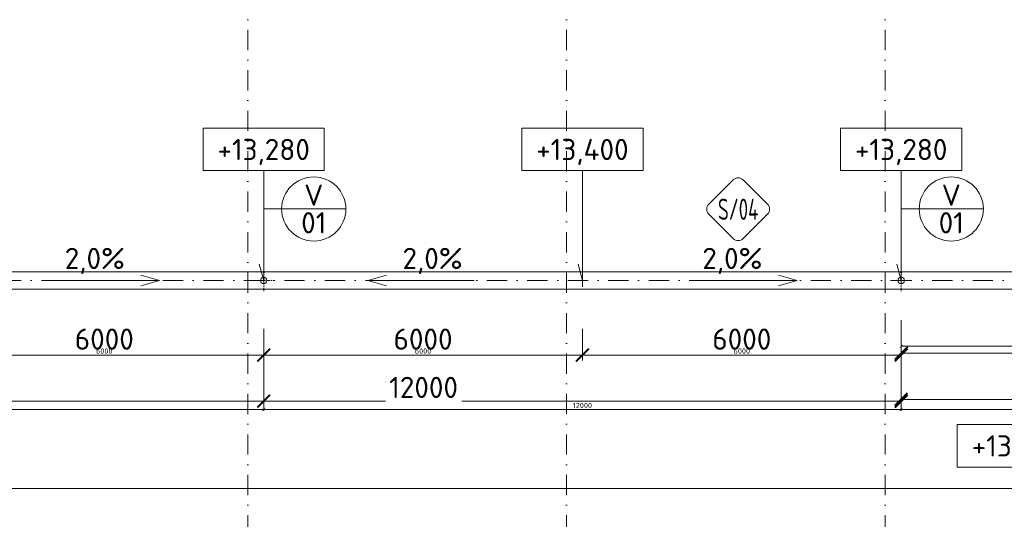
# Model space of a CAD drawing. Header units: millimetres. Extents: x -916886 to 3713765, y -2985421 to 1675785.
# Tile 143 of 256: x 122257 to 140791, y 190800 to 200214. Entities that reach past the tile are written whole.
import ezdxf
from ezdxf.enums import TextEntityAlignment as Align

# ---------------------------------------------------------------- set-up
doc = ezdxf.new("R2010")
doc.units = ezdxf.units.MM
doc.linetypes.add('CENTERX2', pattern=[101.6, 63.5, -12.7, 12.7, -12.7])
doc.linetypes.add('DASHDOT', pattern=[25.4, 12.7, -6.35, 0, -6.35])
doc.layers.get('Defpoints').update_dxf_attribs({"color": 8})
for name, color, linetype, lineweight in [('A99_N_kce-pohl', 1, 'Continuous', 9), ('A99_N_koty-200', 5, 'Continuous', 5), ('A99_N_koty-200 @ 200', 5, 'Continuous', 5), ('A99_N_koty-200 @ 50 (2)', 5, 'Continuous', 5), ('A99_N_koty-vysk', 160, 'Continuous', 9), ('A99_N_znaceni 200', 5, 'Continuous', 5), ('A99_S_osy', 1, 'CENTERX2', 5)]:
    doc.layers.add(name, color=color, linetype=linetype, lineweight=lineweight)
doc.styles.add('A99_kota', font='isocpeur.ttf', dxfattribs={"height": 2})
doc.styles.add('A99_popis', font='isocpeur.ttf')
doc.styles.add('ad_popis 100', font='isocpeur.ttf', dxfattribs={"height": 200})
doc.dimstyles.new('A99_kota_200 new', dxfattribs={"dimscale": 200, "dimtxt": 2, "dimasz": 1.2, "dimexe": 0.5, "dimexo": 1.5, "dimgap": 0.5, "dimtad": 1, "dimdec": 0, "dimzin": 3, "dimdsep": 46, "dimtxsty": 'A99_kota', "dimblk": 'ARCHTICK', "dimcen": 2.5, "dimazin": 2, "dimtfac": 0.75, "dimtdec": 0, "dimtix": 1, "dimtmove": 2, "dimatfit": 0, "dimfxl": 0, "dimtolj": 1, "dimtzin": 0, "dimlwd": 5, "dimlwe": 5, "dimarcsym": 0})

# ---------------------------------------------------------------- blocks, each defined once
blk = doc.blocks.new('_ArchTick')
at = {"color": 0, "linetype": 'ByBlock', "const_width": 0.15}
blk.add_lwpolyline([(-0.5, -0.5), (0.5, 0.5)], dxfattribs=at)
blk = doc.blocks.new('*D3002')
at = {"layer": 'A99_N_koty-200', "color": 0, "linetype": 'Continuous', "lineweight": 5, "transparency": 16777216}
for p, q in [((11930, 190580), (11930, 191480)), ((144620, 190580), (144620, 191480)), ((11930, 191380), (144620, 191380))]:
    blk.add_line(p, q, dxfattribs=at)
at = {"layer": 'Defpoints', "color": 0, "linetype": 'Continuous', "lineweight": 0, "transparency": 16777216}
for p in [(144620, 191380), (11930, 189255), (144620, 189255)]:
    blk.add_point(p, dxfattribs=at)
at = {"layer": 'A99_N_koty-200', "color": 0, "linetype": 'Continuous', "lineweight": 5, "transparency": 16777216, "xscale": 240, "yscale": 240, "zscale": 240, "rotation": 180}
blk.add_blockref('_ArchTick', (11930, 191380), dxfattribs=at)
at = {"layer": 'A99_N_koty-200', "color": 0, "linetype": 'Continuous', "lineweight": 5, "transparency": 16777216, "xscale": 240, "yscale": 240, "zscale": 240}
blk.add_blockref('_ArchTick', (144620, 191380), dxfattribs=at)
at = {"layer": 'A99_N_koty-200', "color": 0, "linetype": 'Continuous', "transparency": 16777216, "insert": (77075, 191680), "char_height": 400, "attachment_point": 5, "style": 'A99_kota'}
blk.add_mtext('\\A1;132690', dxfattribs=at)
blk = doc.blocks.new('*D3003')
at = {"layer": 'A99_N_koty-200', "color": 0, "linetype": 'Continuous', "lineweight": 5, "transparency": 16777216}
for p, q in [((11930, 191180), (11930, 191405)), ((11930, 191380), (144620, 191380)), ((144620, 191180), (144620, 191405))]:
    blk.add_line(p, q, dxfattribs=at)
at = {"layer": 'Defpoints', "color": 0, "linetype": 'Continuous', "lineweight": 0, "transparency": 16777216}
for p in [(144620, 191380), (11930, 189255), (144620, 189255)]:
    blk.add_point(p, dxfattribs=at)
at = {"layer": 'A99_N_koty-200', "color": 0, "linetype": 'Continuous', "lineweight": 5, "transparency": 16777216, "xscale": 60, "yscale": 60, "zscale": 60, "rotation": 180}
blk.add_blockref('_ArchTick', (11930, 191380), dxfattribs=at)
at = {"layer": 'A99_N_koty-200', "color": 0, "linetype": 'Continuous', "lineweight": 5, "transparency": 16777216, "xscale": 60, "yscale": 60, "zscale": 60}
blk.add_blockref('_ArchTick', (144620, 191380), dxfattribs=at)
at = {"layer": 'A99_N_koty-200', "color": 0, "linetype": 'Continuous', "transparency": 16777216, "insert": (78275, 191455), "char_height": 100, "attachment_point": 5, "style": 'A99_kota'}
blk.add_mtext('\\A1;132690', dxfattribs=at)
blk = doc.blocks.new('*U62')
at = {"color": 0, "linetype": 'ByBlock'}
for p, q in [((5.7, -4), (5.7, -14.35)), ((5.7, -14.35), (5.286, -12.805))]:
    blk.add_line(p, q, dxfattribs=at)
blk.add_lwpolyline([(0, -4), (11.4, -4), (11.4, 0), (0, 0)], close=True, dxfattribs=at)
at = {"color": 0, "linetype": 'ByBlock', "style": 'A99_kota'}
for tag, p in [('VYSKA', (5.7, -2.241)), ('VYSKA_POPIS1', (5.7, -6.041)), ('VYSKA_POPIS2', (5.9, -9.541)), ('VYSKA_POPIS3', (5.9, -13.041))]:
    blk.add_attdef(tag, text='', height=2, dxfattribs=at).set_placement(p, align=Align.MIDDLE)
blk = doc.blocks.new('*D3624')
at = {"layer": 'A99_N_koty-200', "color": 0, "linetype": 'Continuous', "lineweight": 5, "transparency": 16777216}
for p, q in [((126850, 193825), (126850, 192925)), ((138850, 193825), (138850, 192925)), ((126850, 193025), (129140, 193025)), ((138850, 193025), (130580, 193025))]:
    blk.add_line(p, q, dxfattribs=at)
at = {"layer": 'Defpoints', "color": 0, "linetype": 'Continuous', "lineweight": 0, "transparency": 16777216}
for p in [(126850, 195300), (138850, 195300), (138850, 193025)]:
    blk.add_point(p, dxfattribs=at)
at = {"layer": 'A99_N_koty-200', "color": 0, "linetype": 'Continuous', "lineweight": 5, "transparency": 16777216, "xscale": 240, "yscale": 240, "zscale": 240, "rotation": 180}
blk.add_blockref('_ArchTick', (126850, 193025), dxfattribs=at)
at = {"layer": 'A99_N_koty-200', "color": 0, "linetype": 'Continuous', "lineweight": 5, "transparency": 16777216, "xscale": 240, "yscale": 240, "zscale": 240}
blk.add_blockref('_ArchTick', (138850, 193025), dxfattribs=at)
at = {"layer": 'A99_N_koty-200', "color": 0, "linetype": 'Continuous', "transparency": 16777216, "insert": (129860, 193285), "char_height": 400, "attachment_point": 5, "style": 'A99_kota'}
blk.add_mtext('\\A1;12000', dxfattribs=at)
blk = doc.blocks.new('*D3625')
at = {"layer": 'A99_N_koty-200', "color": 0, "linetype": 'Continuous', "lineweight": 5, "transparency": 16777216}
for p, q in [((126850, 193070), (126850, 192845)), ((138850, 193070), (138850, 192845)), ((126850, 192870), (138850, 192870))]:
    blk.add_line(p, q, dxfattribs=at)
at = {"layer": 'Defpoints', "color": 0, "linetype": 'Continuous', "lineweight": 0, "transparency": 16777216}
for p in [(126850, 195300), (138850, 195300), (138850, 192870)]:
    blk.add_point(p, dxfattribs=at)
at = {"layer": 'A99_N_koty-200', "color": 0, "linetype": 'Continuous', "lineweight": 5, "transparency": 16777216, "xscale": 60, "yscale": 60, "zscale": 60, "rotation": 180}
blk.add_blockref('_ArchTick', (126850, 192870), dxfattribs=at)
at = {"layer": 'A99_N_koty-200', "color": 0, "linetype": 'Continuous', "lineweight": 5, "transparency": 16777216, "xscale": 60, "yscale": 60, "zscale": 60}
blk.add_blockref('_ArchTick', (138850, 192870), dxfattribs=at)
at = {"layer": 'A99_N_koty-200', "color": 0, "linetype": 'Continuous', "transparency": 16777216, "insert": (132850, 192945), "char_height": 100, "attachment_point": 5, "style": 'A99_kota'}
blk.add_mtext('\\A1;12000', dxfattribs=at)
blk = doc.blocks.new('*D3627')
at = {"layer": 'A99_N_koty-200', "color": 0, "linetype": 'Continuous', "lineweight": 5, "transparency": 16777216}
for p, q in [((132850, 194390), (132850, 193795)), ((138850, 194390), (138850, 193795)), ((138850, 193895), (132850, 193895))]:
    blk.add_line(p, q, dxfattribs=at)
at = {"layer": 'Defpoints', "color": 0, "linetype": 'Continuous', "lineweight": 0, "transparency": 16777216}
for p in [(132850, 194690), (138850, 194690), (132850, 193895)]:
    blk.add_point(p, dxfattribs=at)
at = {"layer": 'A99_N_koty-200', "color": 0, "linetype": 'Continuous', "lineweight": 5, "transparency": 16777216, "xscale": 240, "yscale": 240, "zscale": 240, "rotation": 180}
blk.add_blockref('_ArchTick', (132850, 193895), dxfattribs=at)
at = {"layer": 'A99_N_koty-200', "color": 0, "linetype": 'Continuous', "lineweight": 5, "transparency": 16777216, "xscale": 240, "yscale": 240, "zscale": 240}
blk.add_blockref('_ArchTick', (138850, 193895), dxfattribs=at)
at = {"layer": 'A99_N_koty-200', "color": 0, "linetype": 'Continuous', "transparency": 16777216, "insert": (135850, 194195), "char_height": 400, "attachment_point": 5, "style": 'A99_kota'}
blk.add_mtext('\\A1;6000', dxfattribs=at)
blk = doc.blocks.new('*D3628')
at = {"layer": 'A99_N_koty-200', "color": 0, "linetype": 'Continuous', "lineweight": 5, "transparency": 16777216}
for p, q in [((132850, 194095), (132850, 193870)), ((138850, 194095), (138850, 193870)), ((138850, 193895), (132850, 193895))]:
    blk.add_line(p, q, dxfattribs=at)
at = {"layer": 'Defpoints', "color": 0, "linetype": 'Continuous', "lineweight": 0, "transparency": 16777216}
for p in [(132850, 194690), (138850, 194690), (132850, 193895)]:
    blk.add_point(p, dxfattribs=at)
at = {"layer": 'A99_N_koty-200', "color": 0, "linetype": 'Continuous', "lineweight": 5, "transparency": 16777216, "xscale": 60, "yscale": 60, "zscale": 60, "rotation": 180}
blk.add_blockref('_ArchTick', (132850, 193895), dxfattribs=at)
at = {"layer": 'A99_N_koty-200', "color": 0, "linetype": 'Continuous', "lineweight": 5, "transparency": 16777216, "xscale": 60, "yscale": 60, "zscale": 60}
blk.add_blockref('_ArchTick', (138850, 193895), dxfattribs=at)
at = {"layer": 'A99_N_koty-200', "color": 0, "linetype": 'Continuous', "transparency": 16777216, "insert": (135850, 193970), "char_height": 100, "attachment_point": 5, "style": 'A99_kota'}
blk.add_mtext('\\A1;6000', dxfattribs=at)
blk = doc.blocks.new('*D3666')
at = {"layer": 'A99_N_koty-200', "color": 0, "linetype": 'Continuous', "lineweight": 5, "transparency": 16777216}
for p, q in [((114850, 193825), (114850, 192925)), ((126850, 193825), (126850, 192925)), ((114850, 193025), (126850, 193025))]:
    blk.add_line(p, q, dxfattribs=at)
at = {"layer": 'Defpoints', "color": 0, "linetype": 'Continuous', "lineweight": 0, "transparency": 16777216}
for p in [(114850, 195300), (126850, 195300), (126850, 193025)]:
    blk.add_point(p, dxfattribs=at)
at = {"layer": 'A99_N_koty-200', "color": 0, "linetype": 'Continuous', "lineweight": 5, "transparency": 16777216, "xscale": 240, "yscale": 240, "zscale": 240, "rotation": 180}
blk.add_blockref('_ArchTick', (114850, 193025), dxfattribs=at)
at = {"layer": 'A99_N_koty-200', "color": 0, "linetype": 'Continuous', "lineweight": 5, "transparency": 16777216, "xscale": 240, "yscale": 240, "zscale": 240}
blk.add_blockref('_ArchTick', (126850, 193025), dxfattribs=at)
at = {"layer": 'A99_N_koty-200', "color": 0, "linetype": 'Continuous', "transparency": 16777216, "insert": (120850, 193325), "char_height": 400, "attachment_point": 5, "style": 'A99_kota'}
blk.add_mtext('\\A1;12000', dxfattribs=at)
blk = doc.blocks.new('*D3667')
at = {"layer": 'A99_N_koty-200', "color": 0, "linetype": 'Continuous', "lineweight": 5, "transparency": 16777216}
for p, q in [((114850, 193070), (114850, 192845)), ((126850, 193070), (126850, 192845)), ((114850, 192870), (126850, 192870))]:
    blk.add_line(p, q, dxfattribs=at)
at = {"layer": 'Defpoints', "color": 0, "linetype": 'Continuous', "lineweight": 0, "transparency": 16777216}
for p in [(114850, 195300), (126850, 195300), (126850, 192870)]:
    blk.add_point(p, dxfattribs=at)
at = {"layer": 'A99_N_koty-200', "color": 0, "linetype": 'Continuous', "lineweight": 5, "transparency": 16777216, "xscale": 60, "yscale": 60, "zscale": 60, "rotation": 180}
blk.add_blockref('_ArchTick', (114850, 192870), dxfattribs=at)
at = {"layer": 'A99_N_koty-200', "color": 0, "linetype": 'Continuous', "lineweight": 5, "transparency": 16777216, "xscale": 60, "yscale": 60, "zscale": 60}
blk.add_blockref('_ArchTick', (126850, 192870), dxfattribs=at)
at = {"layer": 'A99_N_koty-200', "color": 0, "linetype": 'Continuous', "transparency": 16777216, "insert": (120850, 192945), "char_height": 100, "attachment_point": 5, "style": 'A99_kota'}
blk.add_mtext('\\A1;12000', dxfattribs=at)
blk = doc.blocks.new('*D3672')
at = {"layer": 'A99_N_koty-200', "color": 0, "linetype": 'Continuous', "lineweight": 5, "transparency": 16777216}
for p, q in [((120850, 194390), (120850, 193795)), ((126850, 194390), (126850, 193795)), ((126850, 193895), (120850, 193895))]:
    blk.add_line(p, q, dxfattribs=at)
at = {"layer": 'Defpoints', "color": 0, "linetype": 'Continuous', "lineweight": 0, "transparency": 16777216}
for p in [(120850, 194690), (126850, 194690), (120850, 193895)]:
    blk.add_point(p, dxfattribs=at)
at = {"layer": 'A99_N_koty-200', "color": 0, "linetype": 'Continuous', "lineweight": 5, "transparency": 16777216, "xscale": 240, "yscale": 240, "zscale": 240, "rotation": 180}
blk.add_blockref('_ArchTick', (120850, 193895), dxfattribs=at)
at = {"layer": 'A99_N_koty-200', "color": 0, "linetype": 'Continuous', "lineweight": 5, "transparency": 16777216, "xscale": 240, "yscale": 240, "zscale": 240}
blk.add_blockref('_ArchTick', (126850, 193895), dxfattribs=at)
at = {"layer": 'A99_N_koty-200', "color": 0, "linetype": 'Continuous', "transparency": 16777216, "insert": (123850, 194195), "char_height": 400, "attachment_point": 5, "style": 'A99_kota'}
blk.add_mtext('\\A1;6000', dxfattribs=at)
blk = doc.blocks.new('*D3673')
at = {"layer": 'A99_N_koty-200', "color": 0, "linetype": 'Continuous', "lineweight": 5, "transparency": 16777216}
for p, q in [((120850, 194095), (120850, 193870)), ((126850, 194095), (126850, 193870)), ((126850, 193895), (120850, 193895))]:
    blk.add_line(p, q, dxfattribs=at)
at = {"layer": 'Defpoints', "color": 0, "linetype": 'Continuous', "lineweight": 0, "transparency": 16777216}
for p in [(120850, 194690), (126850, 194690), (120850, 193895)]:
    blk.add_point(p, dxfattribs=at)
at = {"layer": 'A99_N_koty-200', "color": 0, "linetype": 'Continuous', "lineweight": 5, "transparency": 16777216, "xscale": 60, "yscale": 60, "zscale": 60, "rotation": 180}
blk.add_blockref('_ArchTick', (120850, 193895), dxfattribs=at)
at = {"layer": 'A99_N_koty-200', "color": 0, "linetype": 'Continuous', "lineweight": 5, "transparency": 16777216, "xscale": 60, "yscale": 60, "zscale": 60}
blk.add_blockref('_ArchTick', (126850, 193895), dxfattribs=at)
at = {"layer": 'A99_N_koty-200', "color": 0, "linetype": 'Continuous', "transparency": 16777216, "insert": (123850, 193970), "char_height": 100, "attachment_point": 5, "style": 'A99_kota'}
blk.add_mtext('\\A1;6000', dxfattribs=at)
blk = doc.blocks.new('*D3867')
at = {"layer": 'A99_N_koty-200', "color": 0, "linetype": 'Continuous', "lineweight": 5, "transparency": 16777216}
for p, q in [((138850, 193860), (138850, 192960)), ((150250, 193860), (150250, 192960)), ((138850, 193060), (150250, 193060))]:
    blk.add_line(p, q, dxfattribs=at)
at = {"layer": 'Defpoints', "color": 0, "linetype": 'Continuous', "lineweight": 0, "transparency": 16777216}
for p in [(138850, 195300), (150250, 195300), (150250, 193060)]:
    blk.add_point(p, dxfattribs=at)
at = {"layer": 'A99_N_koty-200', "color": 0, "linetype": 'Continuous', "lineweight": 5, "transparency": 16777216, "xscale": 240, "yscale": 240, "zscale": 240, "rotation": 180}
blk.add_blockref('_ArchTick', (138850, 193060), dxfattribs=at)
at = {"layer": 'A99_N_koty-200', "color": 0, "linetype": 'Continuous', "lineweight": 5, "transparency": 16777216, "xscale": 240, "yscale": 240, "zscale": 240}
blk.add_blockref('_ArchTick', (150250, 193060), dxfattribs=at)
at = {"layer": 'A99_N_koty-200', "color": 0, "linetype": 'Continuous', "transparency": 16777216, "insert": (144550, 193360), "char_height": 400, "attachment_point": 5, "style": 'A99_kota'}
blk.add_mtext('\\A1;11400', dxfattribs=at)
blk = doc.blocks.new('*D3868')
at = {"layer": 'A99_N_koty-200', "color": 0, "linetype": 'Continuous', "lineweight": 5, "transparency": 16777216}
for p, q in [((138850, 193070), (138850, 192845)), ((150250, 193070), (150250, 192845)), ((138850, 192870), (150250, 192870))]:
    blk.add_line(p, q, dxfattribs=at)
at = {"layer": 'Defpoints', "color": 0, "linetype": 'Continuous', "lineweight": 0, "transparency": 16777216}
for p in [(138850, 195300), (150250, 195300), (150250, 192870)]:
    blk.add_point(p, dxfattribs=at)
at = {"layer": 'A99_N_koty-200', "color": 0, "linetype": 'Continuous', "lineweight": 5, "transparency": 16777216, "xscale": 60, "yscale": 60, "zscale": 60, "rotation": 180}
blk.add_blockref('_ArchTick', (138850, 192870), dxfattribs=at)
at = {"layer": 'A99_N_koty-200', "color": 0, "linetype": 'Continuous', "lineweight": 5, "transparency": 16777216, "xscale": 60, "yscale": 60, "zscale": 60}
blk.add_blockref('_ArchTick', (150250, 192870), dxfattribs=at)
at = {"layer": 'A99_N_koty-200', "color": 0, "linetype": 'Continuous', "transparency": 16777216, "insert": (144550, 192945), "char_height": 100, "attachment_point": 5, "style": 'A99_kota'}
blk.add_mtext('\\A1;11400', dxfattribs=at)
blk = doc.blocks.new('*D3873')
at = {"layer": 'A99_N_koty-200', "color": 0, "linetype": 'Continuous', "lineweight": 5, "transparency": 16777216}
for p, q in [((144550, 194730), (144550, 193830)), ((138850, 194555), (138850, 193830)), ((138850, 193930), (144550, 193930))]:
    blk.add_line(p, q, dxfattribs=at)
at = {"layer": 'Defpoints', "color": 0, "linetype": 'Continuous', "lineweight": 0, "transparency": 16777216}
for p in [(144550, 195310), (138850, 194855), (144550, 193930)]:
    blk.add_point(p, dxfattribs=at)
at = {"layer": 'A99_N_koty-200', "color": 0, "linetype": 'Continuous', "lineweight": 5, "transparency": 16777216, "xscale": 240, "yscale": 240, "zscale": 240, "rotation": 180}
blk.add_blockref('_ArchTick', (138850, 193930), dxfattribs=at)
at = {"layer": 'A99_N_koty-200', "color": 0, "linetype": 'Continuous', "lineweight": 5, "transparency": 16777216, "xscale": 240, "yscale": 240, "zscale": 240}
blk.add_blockref('_ArchTick', (144550, 193930), dxfattribs=at)
at = {"layer": 'A99_N_koty-200', "color": 0, "linetype": 'Continuous', "transparency": 16777216, "insert": (141700, 194230), "char_height": 400, "attachment_point": 5, "style": 'A99_kota'}
blk.add_mtext('\\A1;5700', dxfattribs=at)
blk = doc.blocks.new('*D3874')
at = {"layer": 'A99_N_koty-200', "color": 0, "linetype": 'Continuous', "lineweight": 5, "transparency": 16777216}
for p, q in [((138850, 194260), (138850, 194035)), ((144550, 194260), (144550, 194035)), ((138850, 194060), (144550, 194060))]:
    blk.add_line(p, q, dxfattribs=at)
at = {"layer": 'Defpoints', "color": 0, "linetype": 'Continuous', "lineweight": 0, "transparency": 16777216}
for p in [(144550, 195310), (138850, 194855), (144550, 194060)]:
    blk.add_point(p, dxfattribs=at)
at = {"layer": 'A99_N_koty-200', "color": 0, "linetype": 'Continuous', "lineweight": 5, "transparency": 16777216, "xscale": 60, "yscale": 60, "zscale": 60, "rotation": 180}
blk.add_blockref('_ArchTick', (138850, 194060), dxfattribs=at)
at = {"layer": 'A99_N_koty-200', "color": 0, "linetype": 'Continuous', "lineweight": 5, "transparency": 16777216, "xscale": 60, "yscale": 60, "zscale": 60}
blk.add_blockref('_ArchTick', (144550, 194060), dxfattribs=at)
at = {"layer": 'A99_N_koty-200', "color": 0, "linetype": 'Continuous', "transparency": 16777216, "insert": (141700, 194135), "char_height": 100, "attachment_point": 5, "style": 'A99_kota'}
blk.add_mtext('\\A1;5700', dxfattribs=at)
blk = doc.blocks.new('*D3879')
at = {"layer": 'A99_N_koty-200', "color": 0, "linetype": 'Continuous', "lineweight": 5, "transparency": 16777216}
for p, q in [((126850, 194390), (126850, 193795)), ((132850, 194390), (132850, 193795)), ((126850, 193895), (132850, 193895))]:
    blk.add_line(p, q, dxfattribs=at)
at = {"layer": 'Defpoints', "color": 0, "linetype": 'Continuous', "lineweight": 0, "transparency": 16777216}
for p in [(126850, 194690), (132850, 194690), (132850, 193895)]:
    blk.add_point(p, dxfattribs=at)
at = {"layer": 'A99_N_koty-200', "color": 0, "linetype": 'Continuous', "lineweight": 5, "transparency": 16777216, "xscale": 240, "yscale": 240, "zscale": 240, "rotation": 180}
blk.add_blockref('_ArchTick', (126850, 193895), dxfattribs=at)
at = {"layer": 'A99_N_koty-200', "color": 0, "linetype": 'Continuous', "lineweight": 5, "transparency": 16777216, "xscale": 240, "yscale": 240, "zscale": 240}
blk.add_blockref('_ArchTick', (132850, 193895), dxfattribs=at)
at = {"layer": 'A99_N_koty-200', "color": 0, "linetype": 'Continuous', "transparency": 16777216, "insert": (129850, 194195), "char_height": 400, "attachment_point": 5, "style": 'A99_kota'}
blk.add_mtext('\\A1;6000', dxfattribs=at)
blk = doc.blocks.new('*D3880')
at = {"layer": 'A99_N_koty-200', "color": 0, "linetype": 'Continuous', "lineweight": 5, "transparency": 16777216}
for p, q in [((126850, 194095), (126850, 193870)), ((132850, 194095), (132850, 193870)), ((126850, 193895), (132850, 193895))]:
    blk.add_line(p, q, dxfattribs=at)
at = {"layer": 'Defpoints', "color": 0, "linetype": 'Continuous', "lineweight": 0, "transparency": 16777216}
for p in [(126850, 194690), (132850, 194690), (132850, 193895)]:
    blk.add_point(p, dxfattribs=at)
at = {"layer": 'A99_N_koty-200', "color": 0, "linetype": 'Continuous', "lineweight": 5, "transparency": 16777216, "xscale": 60, "yscale": 60, "zscale": 60, "rotation": 180}
blk.add_blockref('_ArchTick', (126850, 193895), dxfattribs=at)
at = {"layer": 'A99_N_koty-200', "color": 0, "linetype": 'Continuous', "lineweight": 5, "transparency": 16777216, "xscale": 60, "yscale": 60, "zscale": 60}
blk.add_blockref('_ArchTick', (132850, 193895), dxfattribs=at)
at = {"layer": 'A99_N_koty-200', "color": 0, "linetype": 'Continuous', "transparency": 16777216, "insert": (129850, 193970), "char_height": 100, "attachment_point": 5, "style": 'A99_kota'}
blk.add_mtext('\\A1;6000', dxfattribs=at)
blk = doc.blocks.new('*U94')
at = {"color": 0}
for p, q in [((-0.72, 4.14), (-4.15, 0.71)), ((4.14, 0.71), (0.71, 4.14)), ((-4.15, -0.72), (-0.72, -4.15)), ((0.71, -4.15), (4.14, -0.72))]:
    blk.add_line(p, q, dxfattribs=at)
for centre, start, end in [((0, 3.42), 45, 135), ((-3.43, 0), 135, 225), ((3.42, 0), 315, 45), ((0, -3.43), 225, 315)]:
    blk.add_arc(centre, 1.01, start, end, dxfattribs=at)
at = {"color": 0, "linetype": 'ByBlock', "style": 'A99_popis', "width": 0.953108}
blk.add_attdef('SKLADBA', text='', height=3, rotation=0.0103, dxfattribs=at).set_placement((-2.86, -1.51), (2.86, -1.5), align=Align.FIT)
blk = doc.blocks.new('*U20')
at = {"color": 0, "linetype": 'ByBlock'}
blk.add_line((-3.02, 0), (3.02, 0), dxfattribs=at)
blk.add_circle((0, 0), 3.02, dxfattribs=at)
at = {"color": 0, "linetype": 'ByBlock', "style": 'A99_popis'}
for tag, p in [('KATEGORIE', (0, 1.31)), ('PRVEK', (0, -1.298))]:
    blk.add_attdef(tag, text='', height=2, dxfattribs=at).set_placement(p, align=Align.MIDDLE_CENTER)
blk = doc.blocks.new('*U124')
at = {"color": 0, "linetype": 'ByBlock'}
for p, q in [((5.7, 12.75), (5.286, 11.205)), ((5.7, 0), (5.7, 12.75))]:
    blk.add_line(p, q, dxfattribs=at)
blk.add_lwpolyline([(0, -4), (11.4, -4), (11.4, 0), (0, 0)], close=True, dxfattribs=at)
at = {"color": 0, "linetype": 'ByBlock', "style": 'A99_kota'}
for tag, p in [('VYSKA', (5.7, -2.241)), ('VYSKA_POPIS1', (5.7, -6.041)), ('VYSKA_POPIS2', (5.9, -9.541)), ('VYSKA_POPIS3', (5.9, -13.041))]:
    blk.add_attdef(tag, text='', height=2, dxfattribs=at).set_placement(p, align=Align.MIDDLE)
blk = doc.blocks.new('*U4723')
at = {"layer": 'A99_N_koty-200 @ 200', "linetype": 'Continuous'}
dim = blk.add_linear_dim(base=(144620, 191380), p1=(11930, 189255), p2=(144620, 189255), dimstyle='A99_kota_200 new', override={"dimscale": 200, "dimtix": 1, "dimtofl": 1, "dimtmove": 2, "dimatfit": 0}, dxfattribs=at)
dim.commit()
dim.dimension.update_dxf_attribs({"geometry": '*D3002', "text_midpoint": (77075, 191680), "dimtype": 128})
at = {"layer": 'A99_N_koty-200 @ 50 (2)', "linetype": 'Continuous'}
dim = blk.add_linear_dim(base=(144620, 191380), p1=(11930, 189255), p2=(144620, 189255), dimstyle='A99_kota_200 new', override={"dimscale": 50, "dimtix": 1, "dimtofl": 1, "dimtmove": 2, "dimatfit": 0}, dxfattribs=at)
dim.commit()
dim.dimension.update_dxf_attribs({"geometry": '*D3003', "text_midpoint": (78275, 191455)})
blk = doc.blocks.new('*U4892')
at = {"layer": 'A99_N_koty-200 @ 200', "linetype": 'Continuous'}
dim = blk.add_linear_dim(base=(138850, 193025), p1=(126850, 195300), p2=(138850, 195300), dimstyle='A99_kota_200 new', override={"dimscale": 200, "dimtix": 1, "dimtofl": 1, "dimtmove": 2, "dimatfit": 0}, dxfattribs=at)
dim.commit()
dim.dimension.update_dxf_attribs({"geometry": '*D3624', "text_midpoint": (129860, 193285), "dimtype": 128})
at = {"layer": 'A99_N_koty-200 @ 50 (2)', "linetype": 'Continuous'}
dim = blk.add_linear_dim(base=(138850, 192870), p1=(126850, 195300), p2=(138850, 195300), dimstyle='A99_kota_200 new', override={"dimscale": 50, "dimtix": 1, "dimtofl": 1, "dimtmove": 2, "dimatfit": 0}, dxfattribs=at)
dim.commit()
dim.dimension.update_dxf_attribs({"geometry": '*D3625', "text_midpoint": (132850, 192945)})
blk = doc.blocks.new('*U4893')
at = {"layer": 'A99_N_koty-200 @ 200', "linetype": 'Continuous'}
dim = blk.add_linear_dim(base=(132850, 193895), p1=(138850, 194690), p2=(132850, 194690), angle=180, dimstyle='A99_kota_200 new', override={"dimscale": 200, "dimtix": 1, "dimtofl": 1, "dimtmove": 2, "dimatfit": 0}, dxfattribs=at)
dim.commit()
dim.dimension.update_dxf_attribs({"geometry": '*D3627', "text_midpoint": (135850, 194195)})
at = {"layer": 'A99_N_koty-200 @ 50 (2)', "linetype": 'Continuous'}
dim = blk.add_linear_dim(base=(132850, 193895), p1=(138850, 194690), p2=(132850, 194690), angle=180, dimstyle='A99_kota_200 new', override={"dimscale": 50, "dimtix": 1, "dimtofl": 1, "dimtmove": 2, "dimatfit": 0}, dxfattribs=at)
dim.commit()
dim.dimension.update_dxf_attribs({"geometry": '*D3628', "text_midpoint": (135850, 193970)})
blk = doc.blocks.new('*U4906')
at = {"layer": 'A99_N_koty-200 @ 200', "linetype": 'Continuous'}
dim = blk.add_linear_dim(base=(126850, 193025), p1=(114850, 195300), p2=(126850, 195300), dimstyle='A99_kota_200 new', override={"dimscale": 200, "dimtix": 1, "dimtofl": 1, "dimtmove": 2, "dimatfit": 0}, dxfattribs=at)
dim.commit()
dim.dimension.update_dxf_attribs({"geometry": '*D3666', "text_midpoint": (120850, 193325)})
at = {"layer": 'A99_N_koty-200 @ 50 (2)', "linetype": 'Continuous'}
dim = blk.add_linear_dim(base=(126850, 192870), p1=(114850, 195300), p2=(126850, 195300), dimstyle='A99_kota_200 new', override={"dimscale": 50, "dimtix": 1, "dimtofl": 1, "dimtmove": 2, "dimatfit": 0}, dxfattribs=at)
dim.commit()
dim.dimension.update_dxf_attribs({"geometry": '*D3667', "text_midpoint": (120850, 192945)})
blk = doc.blocks.new('*U4908')
at = {"layer": 'A99_N_koty-200 @ 200', "linetype": 'Continuous'}
dim = blk.add_linear_dim(base=(120850, 193895), p1=(126850, 194690), p2=(120850, 194690), angle=180, dimstyle='A99_kota_200 new', override={"dimscale": 200, "dimtix": 1, "dimtofl": 1, "dimtmove": 2, "dimatfit": 0}, dxfattribs=at)
dim.commit()
dim.dimension.update_dxf_attribs({"geometry": '*D3672', "text_midpoint": (123850, 194195)})
at = {"layer": 'A99_N_koty-200 @ 50 (2)', "linetype": 'Continuous'}
dim = blk.add_linear_dim(base=(120850, 193895), p1=(126850, 194690), p2=(120850, 194690), angle=180, dimstyle='A99_kota_200 new', override={"dimscale": 50, "dimtix": 1, "dimtofl": 1, "dimtmove": 2, "dimatfit": 0}, dxfattribs=at)
dim.commit()
dim.dimension.update_dxf_attribs({"geometry": '*D3673', "text_midpoint": (123850, 193970)})
blk = doc.blocks.new('*U4973')
at = {"layer": 'A99_N_koty-200 @ 200', "linetype": 'Continuous'}
dim = blk.add_linear_dim(base=(150250, 193060), p1=(138850, 195300), p2=(150250, 195300), dimstyle='A99_kota_200 new', override={"dimscale": 200, "dimtix": 1, "dimtofl": 1, "dimtmove": 2, "dimatfit": 0}, dxfattribs=at)
dim.commit()
dim.dimension.update_dxf_attribs({"geometry": '*D3867', "text_midpoint": (144550, 193360)})
at = {"layer": 'A99_N_koty-200 @ 50 (2)', "linetype": 'Continuous'}
dim = blk.add_linear_dim(base=(150250, 192870), p1=(138850, 195300), p2=(150250, 195300), dimstyle='A99_kota_200 new', override={"dimscale": 50, "dimtix": 1, "dimtofl": 1, "dimtmove": 2, "dimatfit": 0}, dxfattribs=at)
dim.commit()
dim.dimension.update_dxf_attribs({"geometry": '*D3868', "text_midpoint": (144550, 192945)})
blk = doc.blocks.new('*U4975')
at = {"layer": 'A99_N_koty-200 @ 200', "linetype": 'Continuous'}
dim = blk.add_linear_dim(base=(144550, 193930), p1=(138850, 194855), p2=(144550, 195310), dimstyle='A99_kota_200 new', override={"dimscale": 200, "dimtix": 1, "dimtofl": 1, "dimtmove": 2, "dimatfit": 0}, dxfattribs=at)
dim.commit()
dim.dimension.update_dxf_attribs({"geometry": '*D3873', "text_midpoint": (141700, 194230)})
at = {"layer": 'A99_N_koty-200 @ 50 (2)', "linetype": 'Continuous'}
dim = blk.add_linear_dim(base=(144550, 194060), p1=(138850, 194855), p2=(144550, 195310), dimstyle='A99_kota_200 new', override={"dimscale": 50, "dimtix": 1, "dimtofl": 1, "dimtmove": 2, "dimatfit": 0}, dxfattribs=at)
dim.commit()
dim.dimension.update_dxf_attribs({"geometry": '*D3874', "text_midpoint": (141700, 194135)})
blk = doc.blocks.new('*U4977')
at = {"layer": 'A99_N_koty-200 @ 200', "linetype": 'Continuous'}
dim = blk.add_linear_dim(base=(132850, 193895), p1=(126850, 194690), p2=(132850, 194690), angle=0, dimstyle='A99_kota_200 new', override={"dimscale": 200, "dimtix": 1, "dimtofl": 1, "dimtmove": 2, "dimatfit": 0}, dxfattribs=at)
dim.commit()
dim.dimension.update_dxf_attribs({"geometry": '*D3879', "text_midpoint": (129850, 194195)})
at = {"layer": 'A99_N_koty-200 @ 50 (2)', "linetype": 'Continuous'}
dim = blk.add_linear_dim(base=(132850, 193895), p1=(126850, 194690), p2=(132850, 194690), angle=0, dimstyle='A99_kota_200 new', override={"dimscale": 50, "dimtix": 1, "dimtofl": 1, "dimtmove": 2, "dimatfit": 0}, dxfattribs=at)
dim.commit()
dim.dimension.update_dxf_attribs({"geometry": '*D3880', "text_midpoint": (129850, 193970)})

msp = doc.modelspace()

# ---------------------------------------------------------------- linework, layer by layer
at = {"layer": 'A99_N_kce-pohl', "color": 1, "linetype": 'Continuous', "ltscale": 25}
msp.add_lwpolyline([(150690, 195135), (150690, 195465), (6000, 195465), (6000, 195135)], close=True, dxfattribs=at)
at = {"layer": 'A99_N_kce-pohl', "linetype": 'DASHDOT', "lineweight": 5, "ltscale": 5}
for points in [[(126850, 195100), (126850, 195500)], [(138850, 195100), (138850, 195500)], [(126650, 195300), (127050, 195300)], [(138650, 195300), (139050, 195300)]]:
    msp.add_lwpolyline(points, dxfattribs=at)
at = {"layer": 'A99_N_kce-pohl', "linetype": 'Continuous', "lineweight": 5}
msp.add_lwpolyline([(132850, 195180), (132850, 195420)], dxfattribs=at)
at = {"layer": 'A99_N_kce-pohl', "linetype": 'Continuous'}
for centre in [(126850, 195300), (138850, 195300)]:
    msp.add_circle(centre, 60, dxfattribs=at)
at = {"layer": 'A99_N_koty-vysk'}
for points in [[(124890, 195300), (124540, 195400)], [(128810, 195300), (129160, 195400)], [(136890, 195300), (136540, 195400)], [(124890, 195300), (122890, 195300)], [(124890, 195300), (124540, 195200)], [(128810, 195300), (130810, 195300)], [(128810, 195300), (129160, 195200)], [(136890, 195300), (134890, 195300)], [(136890, 195300), (136540, 195200)]]:
    msp.add_lwpolyline(points, dxfattribs=at)
at = {"layer": 'A99_N_znaceni 200'}
for points in [[(127188.5, 196646.5), (126850, 196646.5)], [(139188.5, 196646.5), (138850, 196646.5)]]:
    msp.add_lwpolyline(points, dxfattribs=at)
at = {"layer": 'A99_S_osy', "linetype": 'DASHDOT', "lineweight": 5, "ltscale": 30}
for points in [[(126550, 264800), (126550, 174390)], [(132550, 264800), (132550, 176462.5)], [(138550, 264800), (138550, 146890)], [(176395, 195300), (4375, 195300)]]:
    msp.add_lwpolyline(points, dxfattribs=at)

# ---------------------------------------------------------------- block references
at = {"layer": 'A99_N_koty-200', "color": 4, "linetype": 'Continuous', "lineweight": 0}
for name in ['*U4906', '*U4892', '*U4975', '*U4973', '*U4908', '*U4977', '*U4893', '*U4723']:
    msp.add_blockref(name, (0, 0), dxfattribs=at)
at = {"layer": 'A99_N_koty-vysk', "xscale": 200, "yscale": 200, "zscale": 200}
for name, p, values in [('*U62', (125710, 198170), {'VYSKA': '+13,280'}), ('*U62', (131710, 198170), {'VYSKA': '+13,400'}), ('*U62', (137710, 198170), {'VYSKA': '+13,280'}), ('*U124', (139905, 192585), {'VYSKA': '+13,630'})]:
    msp.add_blockref(name, p, dxfattribs=at).add_auto_attribs(values)
at = {"layer": 'A99_N_znaceni 200', "xscale": 200, "yscale": 200, "zscale": 200}
for p in [(127792.5, 196646.5), (139792.5, 196646.5)]:
    msp.add_blockref('*U20', p, dxfattribs=at).add_auto_attribs({'KATEGORIE': 'V', 'PRVEK': '01'})
at = {"layer": 'A99_N_znaceni 200', "lineweight": 5}
ref = msp.add_blockref('*U94', (135782.5, 196642.5), dxfattribs=dict(at, xscale=133.3, yscale=133.3, zscale=133.3))
ref.add_attrib('SKLADBA', 'S/04', dxfattribs={"layer": '0', "color": 0, "linetype": 'ByBlock', "height": 400, "rotation": 0.01026, "style": 'A99_popis', "width": 0.635246}).set_placement((135400.8, 196441.8), (136163.1, 196441.9), align=Align.FIT)

# ---------------------------------------------------------------- texts
at = {"layer": 'A99_N_koty-vysk', "char_height": 400, "style": 'ad_popis 100'}
for insert, attachment_point in [((124237, 195915), 3), ((129463, 195915), 1), ((136237, 195915), 3)]:
    msp.add_mtext_dynamic_manual_height_columns('2,0%', width=673.852, gutter_width=2000, heights=[0], dxfattribs=dict(at, insert=insert, attachment_point=attachment_point))

doc.saveas('drawing.dxf')
